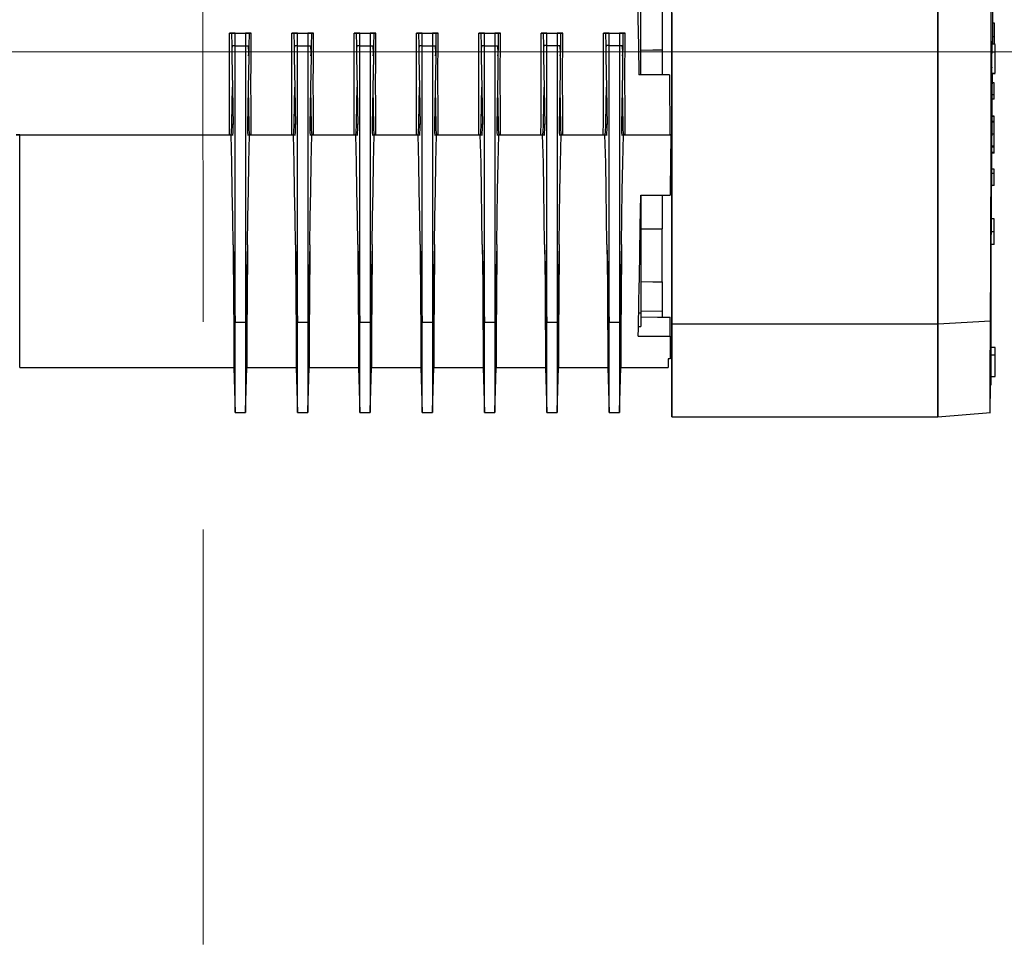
# Model space of a CAD drawing. Header units: millimetres. Extents: x -26122 to -12632, y -5851 to 1414.
# Tile 54 of 73: x -13468 to -13445, y -340 to -317. Entities that reach past the tile are written whole.
import ezdxf

# ---------------------------------------------------------------- set-up
doc = ezdxf.new("R2010")
doc.units = ezdxf.units.MM
doc.linetypes.add('DASH', pattern=[15, 10, -5])
doc.layers.add('A-INW-SC', color=30, linetype='Continuous', lineweight=13)
doc.layers.add('CS_WIDOK', color=30, linetype='Continuous')
doc.styles.add('wymiar', font='romans.shx', dxfattribs={"width": 0.6})
doc.dimstyles.new('Copy of WYM_75', dxfattribs={"dimtxt": 10, "dimasz": 8, "dimexe": 7.5, "dimexo": 7.5, "dimgap": 3, "dimtad": 1, "dimdec": 1, "dimdsep": 46, "dimtxsty": 'wymiar', "dimblk1": 'ARCHTICK', "dimblk2": 'ARCHTICK', "dimsah": 1, "dimcen": 12, "dimdle": 5, "dimclre": 5, "dimclrt": 12, "dimadec": 0, "dimazin": 0, "dimtfac": 1, "dimtdec": 1, "dimtmove": 0, "dimatfit": 3, "dimldrblk": 'ARCHTICK', "dimfxl": 1, "dimarcsym": 0})

# ---------------------------------------------------------------- blocks, each defined once
blk = doc.blocks.new('_ArchTick')
at = {"color": 0, "linetype": 'ByBlock', "const_width": 0.15}
blk.add_lwpolyline([(-0.5, -0.5), (0.5, 0.5)], dxfattribs=at)
blk = doc.blocks.new('*D58')
at = {"layer": 'CS_WIDOK', "color": 0, "lineweight": -2, "transparency": 16777216}
blk.add_line((-13424.756, -428.212), (-13424.756, -244.661), dxfattribs=at)
at = {"layer": 'CS_WIDOK', "color": 7, "lineweight": -2, "transparency": 16777216}
for p, q in [((-13463.81, -248.661), (-13420.756, -248.661)), ((-13463.795, -424.212), (-13420.756, -424.212))]:
    blk.add_line(p, q, dxfattribs=at)
at = {"layer": 'CS_WIDOK', "color": 0, "lineweight": -2, "transparency": 16777216, "xscale": 6, "yscale": 6, "zscale": 6}
for p, rotation in [((-13424.756, -248.661), 90), ((-13424.756, -424.212), 270)]:
    blk.add_blockref('_ArchTick', p, dxfattribs=dict(at, rotation=rotation))
at = {"layer": 'CS_WIDOK', "color": 7, "transparency": 16777216, "insert": (-13432.256, -336.437), "char_height": 11, "attachment_point": 5, "rotation": 90, "style": 'wymiar'}
blk.add_mtext('176', dxfattribs=at)

msp = doc.modelspace()

# ---------------------------------------------------------------- linework, layer by layer
at = {"color": 7, "linetype": 'Continuous', "lineweight": 25}
for p, q in [((-13453.259, -318.709), (-13453.259, -315.811)), ((-13446.113, -316.478), (-13446.113, -318.054)), ((-13452.749, -316.935), (-13452.749, -318.113)), ((-13444.786, -317.459), (-13444.758, -317.459)), ((-13463.063, -317.71), (-13463.159, -317.71)), ((-13463.159, -317.71), (-13462.639, -317.71)), ((-13463.025, -317.71), (-13463.109, -317.71)), ((-13463.063, -317.71), (-13463.109, -317.71)), ((-13463.025, -317.71), (-13462.772, -317.71)), ((-13462.689, -317.71), (-13462.772, -317.71)), ((-13462.639, -317.71), (-13462.734, -317.71)), ((-13462.689, -317.71), (-13462.734, -317.71)), ((-13461.563, -317.71), (-13461.659, -317.71)), ((-13461.659, -317.71), (-13461.139, -317.71)), ((-13461.525, -317.71), (-13461.609, -317.71)), ((-13461.563, -317.71), (-13461.609, -317.71)), ((-13461.525, -317.71), (-13461.272, -317.71)), ((-13461.189, -317.71), (-13461.272, -317.71)), ((-13461.139, -317.71), (-13461.234, -317.71)), ((-13461.189, -317.71), (-13461.234, -317.71)), ((-13460.063, -317.71), (-13460.159, -317.71)), ((-13460.159, -317.71), (-13459.639, -317.71)), ((-13460.025, -317.71), (-13460.109, -317.71)), ((-13460.063, -317.71), (-13460.109, -317.71)), ((-13460.025, -317.71), (-13459.772, -317.71)), ((-13459.689, -317.71), (-13459.772, -317.71)), ((-13459.639, -317.71), (-13459.734, -317.71)), ((-13459.689, -317.71), (-13459.734, -317.71)), ((-13458.563, -317.71), (-13458.659, -317.71)), ((-13458.659, -317.71), (-13458.139, -317.71)), ((-13458.525, -317.71), (-13458.609, -317.71)), ((-13458.563, -317.71), (-13458.609, -317.71)), ((-13458.525, -317.71), (-13458.272, -317.71)), ((-13458.189, -317.71), (-13458.272, -317.71)), ((-13458.139, -317.71), (-13458.234, -317.71)), ((-13458.189, -317.71), (-13458.234, -317.71)), ((-13457.063, -317.71), (-13457.159, -317.71)), ((-13457.159, -317.71), (-13456.639, -317.71)), ((-13457.025, -317.71), (-13457.109, -317.71)), ((-13457.063, -317.71), (-13457.109, -317.71)), ((-13457.025, -317.71), (-13456.772, -317.71)), ((-13456.689, -317.71), (-13456.772, -317.71)), ((-13456.639, -317.71), (-13456.734, -317.71)), ((-13456.689, -317.71), (-13456.734, -317.71)), ((-13455.563, -317.709), (-13455.659, -317.709)), ((-13455.659, -317.709), (-13455.139, -317.709)), ((-13455.525, -317.709), (-13455.609, -317.709)), ((-13455.563, -317.709), (-13455.609, -317.709)), ((-13455.525, -317.709), (-13455.272, -317.709)), ((-13455.189, -317.709), (-13455.272, -317.709)), ((-13455.139, -317.709), (-13455.234, -317.709)), ((-13455.189, -317.709), (-13455.234, -317.709)), ((-13454.063, -317.709), (-13454.159, -317.709)), ((-13454.159, -317.709), (-13453.639, -317.709)), ((-13454.025, -317.709), (-13454.109, -317.709)), ((-13454.063, -317.709), (-13454.109, -317.709)), ((-13454.025, -317.709), (-13453.772, -317.709)), ((-13453.689, -317.709), (-13453.772, -317.709)), ((-13453.639, -317.709), (-13453.734, -317.709)), ((-13453.689, -317.709), (-13453.734, -317.709)), ((-13463.025, -318.01), (-13462.772, -318.01)), ((-13461.525, -318.01), (-13461.272, -318.01)), ((-13460.025, -318.01), (-13459.772, -318.01)), ((-13458.525, -318.01), (-13458.272, -318.01)), ((-13457.025, -318.01), (-13456.772, -318.01)), ((-13455.525, -318.009), (-13455.272, -318.009)), ((-13454.025, -318.009), (-13453.772, -318.009)), ((-13444.727, -317.975), (-13444.811, -317.975)), ((-13444.806, -317.923), (-13444.804, -317.975)), ((-13444.79, -317.975), (-13444.789, -317.863)), ((-13444.789, -317.792), (-13444.758, -317.792)), ((-13444.814, -318.157), (-13444.727, -318.157)), ((-13452.573, -318.709), (-13453.307, -318.709)), ((-13453.259, -318.709), (-13453.307, -318.709)), ((-13452.939, -318.709), (-13453.259, -318.709)), ((-13452.891, -318.709), (-13452.939, -318.709)), ((-13452.891, -318.709), (-13452.891, -318.709)), ((-13452.573, -318.709), (-13452.891, -318.709)), ((-13452.891, -318.709), (-13452.891, -318.709)), ((-13452.574, -318.709), (-13452.749, -318.709)), ((-13452.574, -318.709), (-13452.749, -318.709)), ((-13452.574, -318.709), (-13452.574, -318.709)), ((-13452.574, -318.709), (-13452.574, -318.709)), ((-13452.573, -318.709), (-13452.568, -319.225)), ((-13452.573, -318.709), (-13452.573, -318.709)), ((-13444.814, -318.675), (-13444.727, -318.675)), ((-13444.808, -318.693), (-13444.81, -318.741)), ((-13444.796, -318.677), (-13444.728, -318.677)), ((-13444.758, -318.908), (-13444.798, -318.908)), ((-13444.758, -319.195), (-13444.758, -318.908)), ((-13444.758, -319.195), (-13444.8, -319.195)), ((-13444.758, -319.296), (-13444.758, -319.195)), ((-13444.758, -319.296), (-13444.801, -319.296)), ((-13463.073, -319.912), (-13463.104, -319.912)), ((-13462.693, -319.912), (-13462.724, -319.912)), ((-13461.573, -319.912), (-13461.604, -319.912)), ((-13461.193, -319.912), (-13461.224, -319.912)), ((-13460.073, -319.912), (-13460.104, -319.912)), ((-13459.693, -319.912), (-13459.724, -319.912)), ((-13458.573, -319.912), (-13458.604, -319.912)), ((-13458.193, -319.912), (-13458.224, -319.912)), ((-13457.073, -319.912), (-13457.104, -319.912)), ((-13456.693, -319.912), (-13456.724, -319.912)), ((-13455.573, -319.912), (-13455.604, -319.912)), ((-13455.193, -319.912), (-13455.224, -319.912)), ((-13454.073, -319.911), (-13454.104, -319.911)), ((-13453.693, -319.911), (-13453.724, -319.911)), ((-13444.758, -319.855), (-13444.806, -319.855)), ((-13444.758, -319.833), (-13444.805, -319.833)), ((-13444.758, -319.705), (-13444.804, -319.705)), ((-13444.758, -319.713), (-13444.804, -319.713)), ((-13444.758, -319.713), (-13444.758, -319.705)), ((-13444.758, -319.833), (-13444.758, -319.713)), ((-13444.758, -319.855), (-13444.758, -319.833)), ((-13444.758, -320.142), (-13444.758, -319.855)), ((-13461.136, -320.16), (-13460.162, -320.16)), ((-13460.122, -320.16), (-13460.072, -320.16)), ((-13459.726, -320.16), (-13459.675, -320.16)), ((-13459.636, -320.16), (-13458.662, -320.16)), ((-13458.622, -320.16), (-13458.572, -320.16)), ((-13458.226, -320.16), (-13458.175, -320.16)), ((-13458.136, -320.16), (-13457.162, -320.16)), ((-13457.122, -320.16), (-13457.072, -320.16)), ((-13456.726, -320.16), (-13456.675, -320.16)), ((-13456.636, -320.16), (-13455.662, -320.159)), ((-13455.622, -320.159), (-13455.572, -320.159)), ((-13455.226, -320.159), (-13455.175, -320.159)), ((-13455.136, -320.159), (-13454.162, -320.159)), ((-13454.122, -320.159), (-13454.072, -320.159)), ((-13453.726, -320.159), (-13453.675, -320.159)), ((-13453.636, -320.159), (-13452.56, -320.159)), ((-13452.538, -320.159), (-13452.561, -320.159)), ((-13452.561, -320.159), (-13452.538, -320.159)), ((-13452.56, -320.159), (-13452.537, -320.159)), ((-13452.56, -320.159), (-13452.537, -320.159)), ((-13452.538, -320.159), (-13452.538, -320.159)), ((-13452.538, -320.159), (-13452.538, -320.159)), ((-13452.537, -320.159), (-13452.537, -320.159)), ((-13444.758, -320.142), (-13444.808, -320.142)), ((-13444.758, -320.428), (-13444.758, -320.142)), ((-13468.209, -320.16), (-13468.295, -320.16)), ((-13468.209, -320.16), (-13463.162, -320.16)), ((-13463.122, -320.16), (-13463.072, -320.16)), ((-13462.726, -320.16), (-13462.675, -320.16)), ((-13462.636, -320.16), (-13461.662, -320.16)), ((-13461.622, -320.16), (-13461.572, -320.16)), ((-13461.226, -320.16), (-13461.175, -320.16)), ((-13444.758, -320.582), (-13444.811, -320.582)), ((-13444.758, -320.601), (-13444.811, -320.601)), ((-13444.758, -320.428), (-13444.81, -320.428)), ((-13444.758, -320.457), (-13444.81, -320.457)), ((-13444.758, -320.457), (-13444.758, -320.428)), ((-13444.758, -320.601), (-13444.758, -320.582)), ((-13446.113, -321.007), (-13446.113, -322.312)), ((-13444.758, -321.088), (-13444.815, -321.088)), ((-13444.758, -320.987), (-13444.814, -320.987)), ((-13444.758, -320.987), (-13444.814, -320.987)), ((-13444.758, -321.088), (-13444.758, -320.987)), ((-13444.758, -320.987), (-13444.758, -320.987)), ((-13444.758, -321.375), (-13444.758, -321.088)), ((-13444.758, -321.375), (-13444.816, -321.375)), ((-13453.261, -321.609), (-13452.55, -321.609)), ((-13453.259, -321.609), (-13453.259, -324.455)), ((-13446.112, -322.222), (-13446.112, -323.197)), ((-13444.758, -322.181), (-13444.822, -322.181)), ((-13444.758, -322.492), (-13444.758, -322.181)), ((-13452.749, -323.701), (-13452.749, -322.42)), ((-13444.758, -322.492), (-13444.824, -322.492)), ((-13444.758, -322.802), (-13444.758, -322.492)), ((-13463.074, -322.803), (-13463.025, -324.668)), ((-13462.723, -322.803), (-13462.772, -324.668)), ((-13461.574, -322.803), (-13461.525, -324.668)), ((-13461.223, -322.803), (-13461.272, -324.668)), ((-13460.074, -322.802), (-13460.025, -324.668)), ((-13459.723, -322.802), (-13459.772, -324.668)), ((-13458.574, -322.802), (-13458.525, -324.668)), ((-13458.223, -322.802), (-13458.272, -324.668)), ((-13457.074, -322.802), (-13457.025, -324.668)), ((-13456.723, -322.802), (-13456.772, -324.668)), ((-13455.574, -322.802), (-13455.525, -324.668)), ((-13455.223, -322.802), (-13455.272, -324.668)), ((-13454.074, -322.802), (-13454.025, -324.668)), ((-13453.723, -322.802), (-13453.772, -324.668)), ((-13444.758, -322.802), (-13444.824, -322.802)), ((-13446.112, -323.197), (-13446.112, -323.914)), ((-13446.112, -323.914), (-13446.112, -324.721)), ((-13453.259, -324.401), (-13452.749, -324.396)), ((-13453.259, -324.455), (-13453.311, -324.455)), ((-13452.549, -325.009), (-13452.549, -324.548)), ((-13444.844, -324.647), (-13446.112, -324.721)), ((-13463.025, -324.668), (-13462.772, -324.668)), ((-13461.525, -324.668), (-13461.272, -324.668)), ((-13460.025, -324.668), (-13459.772, -324.668)), ((-13458.525, -324.668), (-13458.272, -324.668)), ((-13457.025, -324.668), (-13456.772, -324.668)), ((-13455.525, -324.668), (-13455.272, -324.668)), ((-13454.025, -324.668), (-13453.772, -324.668)), ((-13453.316, -324.777), (-13453.259, -324.777)), ((-13446.112, -324.721), (-13452.512, -324.721)), ((-13453.32, -325.009), (-13452.549, -325.009)), ((-13444.826, -325.092), (-13444.826, -325.083)), ((-13444.728, -325.276), (-13444.825, -325.276)), ((-13444.825, -325.458), (-13444.728, -325.458)), ((-13468.209, -325.76), (-13463.053, -325.76)), ((-13463.053, -325.76), (-13463.025, -326.845)), ((-13462.772, -326.809), (-13462.744, -325.713)), ((-13462.772, -326.845), (-13462.744, -325.76)), ((-13462.744, -325.76), (-13461.553, -325.76)), ((-13461.553, -325.76), (-13461.525, -326.845)), ((-13461.272, -326.808), (-13461.244, -325.713)), ((-13461.272, -326.845), (-13461.244, -325.76)), ((-13461.244, -325.76), (-13460.053, -325.76)), ((-13460.053, -325.76), (-13460.025, -326.845)), ((-13459.772, -326.808), (-13459.744, -325.713)), ((-13459.772, -326.845), (-13459.744, -325.76)), ((-13459.744, -325.76), (-13458.553, -325.76)), ((-13458.553, -325.76), (-13458.525, -326.845)), ((-13458.272, -326.808), (-13458.244, -325.712)), ((-13458.272, -326.845), (-13458.244, -325.76)), ((-13458.244, -325.76), (-13457.053, -325.76)), ((-13457.053, -325.76), (-13457.025, -326.845)), ((-13456.772, -326.808), (-13456.744, -325.712)), ((-13456.772, -326.845), (-13456.744, -325.759)), ((-13456.744, -325.759), (-13455.553, -325.759)), ((-13455.553, -325.759), (-13455.525, -326.845)), ((-13455.272, -326.808), (-13455.244, -325.712)), ((-13455.272, -326.845), (-13455.244, -325.759)), ((-13455.244, -325.759), (-13454.053, -325.759)), ((-13454.053, -325.759), (-13454.025, -326.845)), ((-13453.772, -326.808), (-13453.744, -325.712)), ((-13453.772, -326.845), (-13453.744, -325.759)), ((-13453.744, -325.759), (-13452.599, -325.759)), ((-13444.825, -325.976), (-13444.728, -325.976)), ((-13444.855, -326.842), (-13444.847, -326.188)), ((-13444.844, -326.207), (-13444.844, -326.141)), ((-13444.844, -326.207), (-13444.844, -326.188)), ((-13463.025, -326.845), (-13462.772, -326.845)), ((-13461.525, -326.845), (-13461.272, -326.845)), ((-13460.025, -326.845), (-13459.772, -326.845)), ((-13458.525, -326.845), (-13458.272, -326.845)), ((-13457.025, -326.845), (-13456.772, -326.845)), ((-13455.525, -326.845), (-13455.272, -326.845)), ((-13454.025, -326.845), (-13453.772, -326.845)), ((-13452.515, -326.952), (-13446.113, -326.952)), ((-13446.113, -326.952), (-13444.845, -326.841))]:
    msp.add_line(p, q, dxfattribs=at)
at = {"color": 7, "linetype": 'Continuous', "lineweight": 25, "flags": 128}
for points in [[(-13444.827, -319.106), (-13444.828, -317.875), (-13444.83, -316.631), (-13444.835, -315.378), (-13444.841, -314.121)], [(-13453.367, -315.31), (-13453.359, -315.716), (-13453.351, -316.199), (-13453.341, -316.75), (-13453.331, -317.359), (-13453.319, -318.016), (-13453.307, -318.709)], [(-13452.512, -318.665), (-13452.512, -317.141), (-13452.511, -315.93)], [(-13444.789, -317.863), (-13444.783, -317.133), (-13444.777, -316.455)], [(-13446.112, -316.696), (-13446.112, -317.968), (-13446.112, -319.223)], [(-13446.112, -321.065), (-13446.112, -319.962), (-13446.112, -318.832), (-13446.112, -317.017)], [(-13452.513, -317.22), (-13452.513, -318.274), (-13452.513, -319.311), (-13452.513, -320.311)], [(-13444.758, -317.459), (-13444.758, -317.496), (-13444.758, -317.535), (-13444.758, -317.575), (-13444.758, -317.617), (-13444.758, -317.66), (-13444.758, -317.703), (-13444.758, -317.747), (-13444.758, -317.792)], [(-13463.162, -320.16), (-13463.159, -319.84), (-13463.158, -319.517), (-13463.156, -319.193), (-13463.156, -318.87), (-13463.157, -318.303), (-13463.159, -317.71)], [(-13463.109, -317.71), (-13463.104, -318.017), (-13463.1, -318.258)], [(-13463.025, -318.01), (-13463.025, -317.842), (-13463.025, -317.71)], [(-13462.772, -317.71), (-13462.772, -317.878), (-13462.772, -318.01)], [(-13462.689, -317.71), (-13462.693, -318.017), (-13462.697, -318.258)], [(-13462.636, -320.16), (-13462.64, -319.517), (-13462.642, -318.87), (-13462.641, -318.496), (-13462.64, -318.108), (-13462.639, -317.71)], [(-13461.662, -320.16), (-13461.659, -319.839), (-13461.658, -319.517), (-13461.656, -319.193), (-13461.656, -318.87), (-13461.657, -318.303), (-13461.659, -317.71)], [(-13461.609, -317.71), (-13461.604, -318.017), (-13461.6, -318.258)], [(-13461.525, -318.01), (-13461.525, -317.842), (-13461.525, -317.71)], [(-13461.272, -317.71), (-13461.272, -317.878), (-13461.272, -318.01)], [(-13461.189, -317.71), (-13461.193, -318.017), (-13461.197, -318.258)], [(-13461.136, -320.16), (-13461.14, -319.517), (-13461.142, -318.87), (-13461.141, -318.495), (-13461.14, -318.107), (-13461.139, -317.71)], [(-13460.162, -320.16), (-13460.159, -319.839), (-13460.158, -319.517), (-13460.156, -319.193), (-13460.156, -318.87), (-13460.157, -318.303), (-13460.159, -317.71)], [(-13460.109, -317.71), (-13460.104, -318.017), (-13460.1, -318.258)], [(-13460.025, -318.01), (-13460.025, -317.842), (-13460.025, -317.71)], [(-13459.772, -317.71), (-13459.772, -317.878), (-13459.772, -318.01)], [(-13459.689, -317.71), (-13459.693, -318.017), (-13459.697, -318.258)], [(-13459.636, -320.16), (-13459.64, -319.517), (-13459.642, -318.87), (-13459.641, -318.495), (-13459.64, -318.107), (-13459.639, -317.71)], [(-13458.662, -320.16), (-13458.659, -319.839), (-13458.658, -319.517), (-13458.656, -319.193), (-13458.656, -318.87), (-13458.657, -318.303), (-13458.659, -317.71)], [(-13458.609, -317.71), (-13458.604, -318.017), (-13458.6, -318.258)], [(-13458.525, -318.01), (-13458.525, -317.842), (-13458.525, -317.71)], [(-13458.272, -317.71), (-13458.272, -317.878), (-13458.272, -318.01)], [(-13458.189, -317.71), (-13458.193, -318.017), (-13458.197, -318.258)], [(-13458.136, -320.16), (-13458.14, -319.517), (-13458.142, -318.87), (-13458.141, -318.495), (-13458.14, -318.107), (-13458.139, -317.71)], [(-13457.162, -320.16), (-13457.159, -319.839), (-13457.158, -319.517), (-13457.156, -319.193), (-13457.156, -318.87), (-13457.157, -318.303), (-13457.159, -317.71)], [(-13457.109, -317.71), (-13457.104, -318.016), (-13457.1, -318.257)], [(-13457.025, -318.01), (-13457.025, -317.842), (-13457.025, -317.71)], [(-13456.772, -317.71), (-13456.772, -317.878), (-13456.772, -318.01)], [(-13456.689, -317.71), (-13456.693, -318.016), (-13456.697, -318.257)], [(-13456.636, -320.16), (-13456.64, -319.517), (-13456.642, -318.87), (-13456.641, -318.495), (-13456.64, -318.107), (-13456.639, -317.71)], [(-13455.662, -320.159), (-13455.659, -319.839), (-13455.658, -319.516), (-13455.656, -319.193), (-13455.656, -318.869), (-13455.657, -318.302), (-13455.659, -317.709)], [(-13455.609, -317.709), (-13455.604, -318.016), (-13455.6, -318.257)], [(-13455.525, -318.009), (-13455.525, -317.842), (-13455.525, -317.709)], [(-13455.272, -317.709), (-13455.272, -317.878), (-13455.272, -318.009)], [(-13455.189, -317.709), (-13455.193, -318.016), (-13455.197, -318.257)], [(-13455.136, -320.159), (-13455.14, -319.516), (-13455.142, -318.869), (-13455.141, -318.495), (-13455.14, -318.107), (-13455.139, -317.709)], [(-13454.162, -320.159), (-13454.159, -319.839), (-13454.158, -319.516), (-13454.156, -319.193), (-13454.156, -318.869), (-13454.157, -318.302), (-13454.159, -317.709)], [(-13454.109, -317.709), (-13454.104, -318.016), (-13454.1, -318.257)], [(-13454.025, -318.009), (-13454.025, -317.841), (-13454.025, -317.709)], [(-13453.772, -317.709), (-13453.772, -317.877), (-13453.772, -318.009)], [(-13453.689, -317.709), (-13453.693, -318.016), (-13453.697, -318.257)], [(-13453.636, -320.159), (-13453.64, -319.516), (-13453.642, -318.869), (-13453.641, -318.495), (-13453.64, -318.107), (-13453.639, -317.709)], [(-13463.025, -318.01), (-13463.061, -318.01), (-13463.089, -318.01)], [(-13463.025, -324.668), (-13463.025, -323.849), (-13463.025, -322.97), (-13463.025, -322.053), (-13463.025, -321.107), (-13463.025, -319.577), (-13463.025, -318.01)], [(-13462.772, -318.01), (-13462.737, -318.01), (-13462.709, -318.01)], [(-13462.772, -318.01), (-13462.772, -319.341), (-13462.772, -320.649), (-13462.772, -321.919), (-13462.772, -322.646), (-13462.772, -323.352), (-13462.772, -324.03), (-13462.772, -324.668)], [(-13461.525, -318.01), (-13461.561, -318.01), (-13461.589, -318.01)], [(-13461.525, -324.668), (-13461.525, -323.849), (-13461.525, -322.97), (-13461.525, -322.052), (-13461.525, -321.107), (-13461.525, -319.577), (-13461.525, -318.01)], [(-13461.272, -318.01), (-13461.237, -318.01), (-13461.209, -318.01)], [(-13461.272, -318.01), (-13461.272, -319.341), (-13461.272, -320.648), (-13461.272, -321.919), (-13461.272, -322.646), (-13461.272, -323.352), (-13461.272, -324.03), (-13461.272, -324.668)], [(-13460.025, -318.01), (-13460.061, -318.01), (-13460.089, -318.01)], [(-13460.025, -324.668), (-13460.025, -323.849), (-13460.025, -322.97), (-13460.025, -322.052), (-13460.025, -321.107), (-13460.025, -319.577), (-13460.025, -318.01)], [(-13459.772, -318.01), (-13459.737, -318.01), (-13459.709, -318.01)], [(-13459.772, -318.01), (-13459.772, -319.341), (-13459.772, -320.648), (-13459.772, -321.919), (-13459.772, -322.646), (-13459.772, -323.352), (-13459.772, -324.03), (-13459.772, -324.668)], [(-13458.525, -318.01), (-13458.561, -318.01), (-13458.589, -318.01)], [(-13458.525, -324.668), (-13458.525, -323.849), (-13458.525, -322.97), (-13458.525, -322.052), (-13458.525, -321.107), (-13458.525, -319.577), (-13458.525, -318.01)], [(-13458.272, -318.01), (-13458.237, -318.01), (-13458.209, -318.01)], [(-13458.272, -318.01), (-13458.272, -319.341), (-13458.272, -320.648), (-13458.272, -321.919), (-13458.272, -322.646), (-13458.272, -323.352), (-13458.272, -324.03), (-13458.272, -324.668)], [(-13457.025, -318.01), (-13457.061, -318.01), (-13457.089, -318.01)], [(-13457.025, -324.668), (-13457.025, -323.848), (-13457.025, -322.97), (-13457.025, -322.052), (-13457.025, -321.107), (-13457.025, -319.576), (-13457.025, -318.01)], [(-13456.772, -318.01), (-13456.737, -318.01), (-13456.709, -318.01)], [(-13456.772, -318.01), (-13456.772, -319.341), (-13456.772, -320.648), (-13456.772, -321.919), (-13456.772, -322.646), (-13456.772, -323.352), (-13456.772, -324.03), (-13456.772, -324.668)], [(-13455.525, -318.009), (-13455.561, -318.009), (-13455.589, -318.009)], [(-13455.525, -324.668), (-13455.525, -323.848), (-13455.525, -322.969), (-13455.525, -322.052), (-13455.525, -321.106), (-13455.525, -319.576), (-13455.525, -318.009)], [(-13455.272, -318.009), (-13455.237, -318.009), (-13455.209, -318.009)], [(-13455.272, -318.009), (-13455.272, -319.341), (-13455.272, -320.648), (-13455.272, -321.918), (-13455.272, -322.645), (-13455.272, -323.352), (-13455.272, -324.03), (-13455.272, -324.668)], [(-13454.025, -318.009), (-13454.061, -318.009), (-13454.089, -318.009)], [(-13454.025, -324.668), (-13454.025, -323.848), (-13454.025, -322.969), (-13454.025, -322.052), (-13454.025, -321.106), (-13454.025, -319.576), (-13454.025, -318.009)], [(-13453.772, -318.009), (-13453.737, -318.009), (-13453.709, -318.009)], [(-13453.772, -318.009), (-13453.772, -319.341), (-13453.772, -320.648), (-13453.772, -321.918), (-13453.772, -322.645), (-13453.772, -323.352), (-13453.772, -324.03), (-13453.772, -324.668)], [(-13444.81, -317.958), (-13444.808, -317.909), (-13444.807, -317.913)], [(-13444.758, -317.792), (-13444.758, -317.836), (-13444.758, -317.88), (-13444.758, -317.923), (-13444.758, -317.966), (-13444.758, -317.977)], [(-13444.727, -318.157), (-13444.727, -318.053), (-13444.727, -317.989), (-13444.727, -317.981)], [(-13463.1, -318.258), (-13463.093, -318.679), (-13463.088, -319.01)], [(-13462.697, -318.258), (-13462.704, -318.679), (-13462.709, -319.01)], [(-13461.6, -318.258), (-13461.593, -318.679), (-13461.588, -319.01)], [(-13461.197, -318.258), (-13461.204, -318.679), (-13461.209, -319.01)], [(-13460.1, -318.258), (-13460.093, -318.679), (-13460.088, -319.01)], [(-13459.697, -318.258), (-13459.704, -318.679), (-13459.709, -319.01)], [(-13458.6, -318.258), (-13458.593, -318.679), (-13458.588, -319.01)], [(-13458.197, -318.258), (-13458.204, -318.679), (-13458.209, -319.01)], [(-13457.1, -318.257), (-13457.093, -318.679), (-13457.088, -319.01)], [(-13456.697, -318.257), (-13456.704, -318.679), (-13456.709, -319.01)], [(-13455.6, -318.257), (-13455.593, -318.679), (-13455.588, -319.009)], [(-13455.197, -318.257), (-13455.204, -318.678), (-13455.209, -319.009)], [(-13454.1, -318.257), (-13454.093, -318.679), (-13454.088, -319.009)], [(-13453.697, -318.257), (-13453.704, -318.678), (-13453.709, -319.009)], [(-13453.259, -318.116), (-13452.974, -318.114), (-13452.749, -318.113)], [(-13452.749, -318.113), (-13452.749, -318.298), (-13452.749, -318.51), (-13452.749, -318.709)], [(-13446.113, -318.054), (-13446.113, -319.066), (-13446.113, -320.054), (-13446.113, -321.007)], [(-13444.727, -318.675), (-13444.727, -318.657), (-13444.727, -318.599), (-13444.727, -318.507), (-13444.727, -318.394), (-13444.727, -318.273), (-13444.727, -318.157)], [(-13452.512, -321.645), (-13452.512, -320.832), (-13452.512, -320.001), (-13452.512, -318.665)], [(-13444.806, -319.882), (-13444.8, -319.194), (-13444.796, -318.677)], [(-13463.104, -319.912), (-13463.095, -319.407), (-13463.088, -319.01)], [(-13463.088, -319.01), (-13463.08, -319.516), (-13463.073, -319.912)], [(-13462.709, -319.01), (-13462.718, -319.515), (-13462.724, -319.912)], [(-13462.709, -319.01), (-13462.7, -319.515), (-13462.693, -319.912)], [(-13461.604, -319.912), (-13461.595, -319.406), (-13461.588, -319.01)], [(-13461.588, -319.01), (-13461.58, -319.515), (-13461.573, -319.912)], [(-13461.209, -319.01), (-13461.218, -319.515), (-13461.224, -319.912)], [(-13461.209, -319.01), (-13461.2, -319.515), (-13461.193, -319.912)], [(-13460.104, -319.912), (-13460.095, -319.406), (-13460.088, -319.01)], [(-13460.088, -319.01), (-13460.08, -319.515), (-13460.073, -319.912)], [(-13459.709, -319.01), (-13459.718, -319.515), (-13459.724, -319.912)], [(-13459.709, -319.01), (-13459.7, -319.515), (-13459.693, -319.912)], [(-13458.604, -319.912), (-13458.595, -319.406), (-13458.588, -319.01)], [(-13458.588, -319.01), (-13458.58, -319.515), (-13458.573, -319.912)], [(-13458.209, -319.01), (-13458.218, -319.515), (-13458.224, -319.912)], [(-13458.209, -319.01), (-13458.2, -319.514), (-13458.193, -319.912)], [(-13457.104, -319.912), (-13457.095, -319.406), (-13457.088, -319.01)], [(-13457.088, -319.01), (-13457.08, -319.515), (-13457.073, -319.912)], [(-13456.709, -319.01), (-13456.718, -319.515), (-13456.724, -319.912)], [(-13456.709, -319.01), (-13456.7, -319.514), (-13456.693, -319.912)], [(-13455.604, -319.912), (-13455.595, -319.406), (-13455.588, -319.009)], [(-13455.588, -319.009), (-13455.58, -319.515), (-13455.573, -319.912)], [(-13455.209, -319.009), (-13455.218, -319.515), (-13455.224, -319.912)], [(-13455.209, -319.009), (-13455.2, -319.514), (-13455.193, -319.912)], [(-13454.104, -319.911), (-13454.095, -319.406), (-13454.088, -319.009)], [(-13454.088, -319.009), (-13454.08, -319.515), (-13454.073, -319.911)], [(-13453.709, -319.009), (-13453.718, -319.514), (-13453.724, -319.911)], [(-13453.709, -319.009), (-13453.7, -319.514), (-13453.693, -319.911)], [(-13444.83, -321.309), (-13444.828, -320.193), (-13444.827, -319.106)], [(-13452.568, -319.225), (-13452.564, -319.691), (-13452.56, -320.159)], [(-13446.112, -319.223), (-13446.112, -320.309), (-13446.112, -321.309), (-13446.112, -322.222)], [(-13444.815, -321.108), (-13444.81, -320.497), (-13444.806, -319.882)], [(-13460.162, -320.16), (-13460.14, -320.16), (-13460.122, -320.16)], [(-13460.074, -322.802), (-13460.082, -322.145), (-13460.092, -321.496), (-13460.105, -320.833), (-13460.122, -320.16)], [(-13459.723, -322.802), (-13459.715, -322.145), (-13459.705, -321.496), (-13459.692, -320.833), (-13459.676, -320.16)], [(-13459.676, -320.16), (-13459.652, -320.16), (-13459.636, -320.16)], [(-13458.662, -320.16), (-13458.64, -320.16), (-13458.622, -320.16)], [(-13458.574, -322.802), (-13458.582, -322.145), (-13458.592, -321.496), (-13458.605, -320.832), (-13458.622, -320.16)], [(-13458.223, -322.802), (-13458.215, -322.145), (-13458.205, -321.496), (-13458.192, -320.832), (-13458.176, -320.16)], [(-13458.176, -320.16), (-13458.152, -320.16), (-13458.136, -320.16)], [(-13457.162, -320.16), (-13457.14, -320.16), (-13457.122, -320.16)], [(-13457.074, -322.802), (-13457.082, -322.144), (-13457.092, -321.496), (-13457.105, -320.832), (-13457.122, -320.16)], [(-13456.723, -322.802), (-13456.715, -322.144), (-13456.705, -321.496), (-13456.692, -320.832), (-13456.676, -320.16)], [(-13456.676, -320.16), (-13456.652, -320.16), (-13456.636, -320.16)], [(-13455.662, -320.159), (-13455.64, -320.159), (-13455.622, -320.159)], [(-13455.574, -322.802), (-13455.582, -322.144), (-13455.592, -321.496), (-13455.605, -320.832), (-13455.622, -320.159)], [(-13455.223, -322.802), (-13455.215, -322.144), (-13455.205, -321.496), (-13455.192, -320.832), (-13455.176, -320.159)], [(-13455.176, -320.159), (-13455.152, -320.159), (-13455.136, -320.159)], [(-13454.162, -320.159), (-13454.14, -320.159), (-13454.122, -320.159)], [(-13454.074, -322.802), (-13454.082, -322.144), (-13454.092, -321.496), (-13454.105, -320.832), (-13454.122, -320.159)], [(-13453.723, -322.802), (-13453.715, -322.144), (-13453.705, -321.496), (-13453.692, -320.832), (-13453.676, -320.159)], [(-13453.676, -320.159), (-13453.652, -320.159), (-13453.636, -320.159)], [(-13452.537, -320.159), (-13452.543, -320.814), (-13452.549, -321.459)], [(-13468.297, -320.16), (-13468.285, -320.16), (-13468.209, -320.16)], [(-13468.209, -325.76), (-13468.209, -325.758), (-13468.209, -325.726), (-13468.209, -325.657), (-13468.209, -325.552), (-13468.209, -325.412), (-13468.209, -325.237), (-13468.209, -325.029), (-13468.209, -324.789), (-13468.209, -324.518), (-13468.209, -324.219), (-13468.209, -323.893), (-13468.209, -323.543), (-13468.209, -323.171), (-13468.209, -322.778), (-13468.209, -322.369), (-13468.209, -321.945), (-13468.209, -321.509), (-13468.209, -321.065), (-13468.209, -320.614), (-13468.209, -320.16)], [(-13463.162, -320.16), (-13463.14, -320.16), (-13463.122, -320.16)], [(-13463.074, -322.803), (-13463.082, -322.145), (-13463.092, -321.497), (-13463.105, -320.833), (-13463.122, -320.16)], [(-13462.723, -322.803), (-13462.715, -322.145), (-13462.705, -321.497), (-13462.692, -320.833), (-13462.676, -320.16)], [(-13462.676, -320.16), (-13462.652, -320.16), (-13462.636, -320.16)], [(-13461.662, -320.16), (-13461.64, -320.16), (-13461.622, -320.16)], [(-13461.574, -322.803), (-13461.582, -322.145), (-13461.592, -321.497), (-13461.605, -320.833), (-13461.622, -320.16)], [(-13461.223, -322.803), (-13461.215, -322.145), (-13461.205, -321.497), (-13461.192, -320.833), (-13461.176, -320.16)], [(-13461.176, -320.16), (-13461.152, -320.16), (-13461.136, -320.16)], [(-13452.513, -320.311), (-13452.513, -321.266), (-13452.513, -322.141), (-13452.513, -322.936), (-13452.513, -323.651)], [(-13444.758, -320.582), (-13444.758, -320.524), (-13444.758, -320.457)], [(-13444.825, -326.188), (-13444.825, -326.065), (-13444.825, -325.847), (-13444.825, -325.538), (-13444.825, -325.141), (-13444.825, -324.664), (-13444.825, -324.115), (-13444.824, -323.501), (-13444.824, -322.834), (-13444.824, -322.123), (-13444.824, -321.381), (-13444.824, -320.863)], [(-13446.112, -322.089), (-13446.112, -321.521), (-13446.112, -321.065)], [(-13444.835, -324.401), (-13444.832, -323.92), (-13444.829, -323.401), (-13444.826, -322.843), (-13444.823, -322.276), (-13444.819, -321.694), (-13444.815, -321.108)], [(-13444.835, -322.62), (-13444.832, -321.977), (-13444.83, -321.309)], [(-13452.549, -321.459), (-13452.549, -321.543), (-13452.55, -321.609)], [(-13453.32, -325.009), (-13453.317, -324.825), (-13453.314, -324.619), (-13453.31, -324.39), (-13453.305, -324.139), (-13453.3, -323.865), (-13453.295, -323.569), (-13453.286, -323.016), (-13453.274, -322.363), (-13453.261, -321.609)], [(-13452.749, -321.609), (-13452.749, -321.632), (-13452.749, -321.874), (-13452.749, -322.088), (-13452.749, -322.271), (-13452.749, -322.42)], [(-13452.512, -324.721), (-13452.512, -323.939), (-13452.512, -323.091), (-13452.512, -322.384), (-13452.512, -321.645)], [(-13446.112, -324.721), (-13446.112, -324.046), (-13446.112, -323.32), (-13446.112, -322.717), (-13446.112, -322.089)], [(-13453.259, -322.421), (-13452.973, -322.421), (-13452.749, -322.42)], [(-13446.113, -322.312), (-13446.113, -322.975), (-13446.113, -323.583), (-13446.113, -324.187), (-13446.113, -324.722)], [(-13444.839, -323.706), (-13444.837, -323.173), (-13444.835, -322.62)], [(-13463.074, -322.803), (-13463.069, -323.284), (-13463.065, -323.776), (-13463.061, -324.262), (-13463.058, -324.722), (-13463.057, -325.001), (-13463.056, -325.25), (-13463.055, -325.459), (-13463.054, -325.62), (-13463.053, -325.724), (-13463.053, -325.76)], [(-13462.723, -322.803), (-13462.728, -323.284), (-13462.732, -323.776), (-13462.736, -324.262), (-13462.739, -324.722), (-13462.74, -325.001), (-13462.742, -325.25), (-13462.743, -325.459), (-13462.743, -325.62), (-13462.744, -325.724), (-13462.744, -325.76)], [(-13461.574, -322.803), (-13461.569, -323.284), (-13461.565, -323.776), (-13461.561, -324.262), (-13461.558, -324.722), (-13461.557, -325.001), (-13461.556, -325.25), (-13461.555, -325.459), (-13461.554, -325.62), (-13461.553, -325.723), (-13461.553, -325.76)], [(-13461.223, -322.803), (-13461.228, -323.284), (-13461.232, -323.776), (-13461.236, -324.262), (-13461.239, -324.722), (-13461.24, -325.001), (-13461.242, -325.25), (-13461.243, -325.459), (-13461.243, -325.62), (-13461.244, -325.723), (-13461.244, -325.76)], [(-13460.074, -322.802), (-13460.069, -323.284), (-13460.065, -323.776), (-13460.061, -324.262), (-13460.058, -324.721), (-13460.057, -325.001), (-13460.056, -325.25), (-13460.055, -325.459), (-13460.054, -325.62), (-13460.053, -325.723), (-13460.053, -325.76)], [(-13459.723, -322.802), (-13459.728, -323.284), (-13459.732, -323.776), (-13459.736, -324.262), (-13459.739, -324.721), (-13459.74, -325.001), (-13459.742, -325.25), (-13459.743, -325.459), (-13459.743, -325.62), (-13459.744, -325.723), (-13459.744, -325.76)], [(-13458.574, -322.802), (-13458.569, -323.283), (-13458.565, -323.776), (-13458.561, -324.262), (-13458.558, -324.721), (-13458.557, -325.001), (-13458.556, -325.25), (-13458.555, -325.459), (-13458.554, -325.62), (-13458.553, -325.723), (-13458.553, -325.76)], [(-13458.223, -322.802), (-13458.228, -323.283), (-13458.232, -323.776), (-13458.236, -324.262), (-13458.239, -324.721), (-13458.24, -325.001), (-13458.242, -325.25), (-13458.243, -325.459), (-13458.243, -325.62), (-13458.244, -325.723), (-13458.244, -325.76)], [(-13457.074, -322.802), (-13457.069, -323.283), (-13457.065, -323.776), (-13457.061, -324.262), (-13457.058, -324.721), (-13457.057, -325.001), (-13457.056, -325.249), (-13457.055, -325.459), (-13457.054, -325.62), (-13457.053, -325.723), (-13457.053, -325.76)], [(-13456.723, -322.802), (-13456.728, -323.283), (-13456.732, -323.775), (-13456.736, -324.262), (-13456.739, -324.721), (-13456.74, -325.001), (-13456.742, -325.249), (-13456.743, -325.459), (-13456.743, -325.62), (-13456.744, -325.723), (-13456.744, -325.759)], [(-13455.574, -322.802), (-13455.569, -323.283), (-13455.565, -323.775), (-13455.561, -324.262), (-13455.558, -324.721), (-13455.557, -325.001), (-13455.556, -325.249), (-13455.555, -325.459), (-13455.554, -325.62), (-13455.553, -325.723), (-13455.553, -325.759)], [(-13455.223, -322.802), (-13455.228, -323.283), (-13455.232, -323.775), (-13455.236, -324.262), (-13455.239, -324.721), (-13455.24, -325.001), (-13455.242, -325.249), (-13455.243, -325.459), (-13455.243, -325.62), (-13455.244, -325.723), (-13455.244, -325.759)], [(-13454.074, -322.802), (-13454.069, -323.283), (-13454.065, -323.775), (-13454.061, -324.261), (-13454.058, -324.721), (-13454.057, -325), (-13454.056, -325.249), (-13454.055, -325.459), (-13454.054, -325.62), (-13454.053, -325.723), (-13454.053, -325.759)], [(-13453.723, -322.802), (-13453.728, -323.283), (-13453.732, -323.775), (-13453.736, -324.261), (-13453.739, -324.721), (-13453.74, -325), (-13453.742, -325.249), (-13453.743, -325.459), (-13453.743, -325.62), (-13453.744, -325.723), (-13453.744, -325.759)], [(-13453.259, -323.69), (-13452.973, -323.696), (-13452.749, -323.701)], [(-13452.749, -323.701), (-13452.749, -323.722), (-13452.749, -323.771), (-13452.749, -323.844), (-13452.749, -323.937), (-13452.749, -324.045), (-13452.749, -324.162), (-13452.749, -324.281), (-13452.749, -324.396)], [(-13452.513, -323.651), (-13452.513, -324.265), (-13452.513, -324.722)], [(-13444.844, -324.647), (-13444.842, -324.194), (-13444.839, -323.706)], [(-13452.749, -324.396), (-13452.749, -324.419), (-13452.749, -324.442), (-13452.749, -324.464), (-13452.749, -324.485), (-13452.749, -324.505), (-13452.749, -324.525), (-13452.749, -324.544), (-13452.749, -324.548)], [(-13444.84, -325.407), (-13444.838, -324.946), (-13444.835, -324.401)], [(-13453.259, -324.455), (-13453.259, -324.498), (-13453.259, -324.54), (-13453.259, -324.582), (-13453.259, -324.622), (-13453.259, -324.662), (-13453.259, -324.701), (-13453.259, -324.739), (-13453.259, -324.777)], [(-13453.259, -324.541), (-13452.861, -324.545), (-13452.549, -324.548)], [(-13444.855, -326.84), (-13444.855, -326.806), (-13444.854, -326.697), (-13444.854, -326.514), (-13444.852, -326.26), (-13444.851, -325.938), (-13444.849, -325.556), (-13444.847, -325.122), (-13444.844, -324.647)], [(-13463.025, -326.845), (-13463.025, -326.809), (-13463.025, -326.702), (-13463.025, -326.524), (-13463.025, -326.277), (-13463.025, -325.964), (-13463.025, -325.589), (-13463.025, -325.156), (-13463.025, -324.668)], [(-13462.772, -324.668), (-13462.772, -325.156), (-13462.772, -325.589), (-13462.772, -325.964), (-13462.772, -326.277), (-13462.772, -326.524), (-13462.772, -326.702), (-13462.772, -326.809), (-13462.772, -326.845)], [(-13461.525, -326.845), (-13461.525, -326.809), (-13461.525, -326.702), (-13461.525, -326.523), (-13461.525, -326.277), (-13461.525, -325.964), (-13461.525, -325.589), (-13461.525, -325.156), (-13461.525, -324.668)], [(-13461.272, -324.668), (-13461.272, -325.156), (-13461.272, -325.589), (-13461.272, -325.964), (-13461.272, -326.277), (-13461.272, -326.523), (-13461.272, -326.702), (-13461.272, -326.809), (-13461.272, -326.845)], [(-13460.025, -326.845), (-13460.025, -326.809), (-13460.025, -326.701), (-13460.025, -326.523), (-13460.025, -326.277), (-13460.025, -325.964), (-13460.025, -325.589), (-13460.025, -325.155), (-13460.025, -324.668)], [(-13459.772, -324.668), (-13459.772, -325.155), (-13459.772, -325.589), (-13459.772, -325.964), (-13459.772, -326.277), (-13459.772, -326.523), (-13459.772, -326.701), (-13459.772, -326.809), (-13459.772, -326.845)], [(-13458.525, -326.845), (-13458.525, -326.809), (-13458.525, -326.701), (-13458.525, -326.523), (-13458.525, -326.277), (-13458.525, -325.964), (-13458.525, -325.589), (-13458.525, -325.155), (-13458.525, -324.668)], [(-13458.272, -324.668), (-13458.272, -325.155), (-13458.272, -325.589), (-13458.272, -325.964), (-13458.272, -326.276), (-13458.272, -326.523), (-13458.272, -326.701), (-13458.272, -326.809), (-13458.272, -326.845)], [(-13457.025, -326.845), (-13457.025, -326.809), (-13457.025, -326.701), (-13457.025, -326.523), (-13457.025, -326.276), (-13457.025, -325.964), (-13457.025, -325.589), (-13457.025, -325.155), (-13457.025, -324.668)], [(-13456.772, -324.668), (-13456.772, -325.155), (-13456.772, -325.589), (-13456.772, -325.964), (-13456.772, -326.276), (-13456.772, -326.523), (-13456.772, -326.701), (-13456.772, -326.809), (-13456.772, -326.845)], [(-13455.525, -326.845), (-13455.525, -326.809), (-13455.525, -326.701), (-13455.525, -326.523), (-13455.525, -326.276), (-13455.525, -325.964), (-13455.525, -325.589), (-13455.525, -325.155), (-13455.525, -324.668)], [(-13455.272, -324.668), (-13455.272, -325.155), (-13455.272, -325.589), (-13455.272, -325.964), (-13455.272, -326.276), (-13455.272, -326.523), (-13455.272, -326.701), (-13455.272, -326.809), (-13455.272, -326.845)], [(-13454.025, -326.845), (-13454.025, -326.809), (-13454.025, -326.701), (-13454.025, -326.523), (-13454.025, -326.276), (-13454.025, -325.964), (-13454.025, -325.588), (-13454.025, -325.155), (-13454.025, -324.668)], [(-13453.772, -324.668), (-13453.772, -325.155), (-13453.772, -325.588), (-13453.772, -325.964), (-13453.772, -326.276), (-13453.772, -326.523), (-13453.772, -326.701), (-13453.772, -326.809), (-13453.772, -326.845)], [(-13452.513, -324.722), (-13452.513, -325.221), (-13452.513, -325.665), (-13452.513, -326.05), (-13452.513, -326.37), (-13452.513, -326.622), (-13452.513, -326.805), (-13452.513, -326.915), (-13452.513, -326.952), (-13452.513, -326.915), (-13452.513, -326.805), (-13452.513, -326.622), (-13452.512, -326.369), (-13452.512, -326.049), (-13452.512, -325.665), (-13452.512, -325.22), (-13452.512, -324.721)], [(-13446.113, -326.952), (-13446.113, -326.948), (-13446.113, -326.912), (-13446.113, -326.841), (-13446.113, -326.734), (-13446.112, -326.593), (-13446.112, -326.418), (-13446.112, -326.21), (-13446.112, -325.971), (-13446.112, -325.701), (-13446.112, -325.401), (-13446.112, -325.074), (-13446.112, -324.721)], [(-13446.112, -324.721), (-13446.112, -325.176), (-13446.112, -325.601), (-13446.112, -325.984), (-13446.112, -326.316), (-13446.112, -326.587), (-13446.113, -326.787), (-13446.113, -326.91), (-13446.113, -326.952), (-13446.113, -326.952)], [(-13452.549, -325.009), (-13452.549, -325.095), (-13452.549, -325.176), (-13452.549, -325.251), (-13452.549, -325.322), (-13452.549, -325.388), (-13452.549, -325.449), (-13452.549, -325.504), (-13452.549, -325.554)], [(-13444.728, -325.458), (-13444.728, -325.363), (-13444.728, -325.3), (-13444.728, -325.276), (-13444.728, -325.276)], [(-13452.549, -325.554), (-13452.577, -325.554), (-13452.599, -325.555)], [(-13452.599, -325.555), (-13452.599, -325.644), (-13452.599, -325.708), (-13452.599, -325.746), (-13452.599, -325.759)], [(-13444.843, -325.914), (-13444.842, -325.689), (-13444.84, -325.407)], [(-13444.728, -325.976), (-13444.728, -325.958), (-13444.728, -325.899), (-13444.728, -325.808), (-13444.728, -325.695), (-13444.728, -325.573), (-13444.728, -325.458)], [(-13444.844, -326.141), (-13444.844, -326.045), (-13444.843, -325.915)]]:
    msp.add_lwpolyline(points, dxfattribs=at)
at = {"color": 7, "linetype": 'Continuous', "lineweight": 25}
for centre, radius, start, end in [((-13462.218, -318.174), 0.887, 169.3168, 185.4069), ((-13463.583, -318.174), 0.889, 354.6153, 10.6576), ((-13460.718, -318.174), 0.887, 169.3168, 185.4069), ((-13462.083, -318.174), 0.889, 354.6153, 10.6576), ((-13459.218, -318.174), 0.887, 169.3168, 185.4069), ((-13460.583, -318.174), 0.889, 354.6153, 10.6576), ((-13457.718, -318.174), 0.887, 169.3168, 185.4069), ((-13459.083, -318.174), 0.889, 354.6153, 10.6576), ((-13456.218, -318.174), 0.887, 169.3168, 185.4069), ((-13457.583, -318.174), 0.889, 354.6153, 10.6576), ((-13454.718, -318.174), 0.887, 169.3168, 185.4069), ((-13456.083, -318.174), 0.889, 354.6153, 10.6576), ((-13453.218, -318.174), 0.887, 169.3168, 185.4069), ((-13454.583, -318.174), 0.889, 354.6153, 10.6576), ((-13423.648, -318.43), 21.168, 178.7229, 180.2596), ((-13442.792, -318.59), 2.024, 178.167, 184.183), ((-13464.348, -319.95), 1.244, 350.2963, 1.7576), ((-13464.295, -319.994), 1.225, 352.2111, 3.8338), ((-13461.645, -319.999), 1.082, 175.3964, 188.5553), ((-13461.445, -319.95), 1.248, 178.2588, 189.6839), ((-13462.848, -319.95), 1.244, 350.2963, 1.7576), ((-13462.795, -319.994), 1.225, 352.2111, 3.8338), ((-13460.145, -319.999), 1.082, 175.3964, 188.5553), ((-13459.945, -319.95), 1.248, 178.2588, 189.6839), ((-13461.348, -319.95), 1.244, 350.2963, 1.7576), ((-13461.295, -319.994), 1.225, 352.2111, 3.8338), ((-13458.645, -319.999), 1.082, 175.3964, 188.5553), ((-13458.445, -319.95), 1.248, 178.2588, 189.6839), ((-13459.848, -319.95), 1.244, 350.2963, 1.7576), ((-13459.795, -319.994), 1.225, 352.2111, 3.8338), ((-13457.145, -319.999), 1.082, 175.3964, 188.5553), ((-13456.945, -319.95), 1.248, 178.2588, 189.6839), ((-13458.348, -319.95), 1.244, 350.2963, 1.7576), ((-13458.295, -319.994), 1.225, 352.2111, 3.8338), ((-13455.645, -319.999), 1.082, 175.3964, 188.5553), ((-13455.445, -319.95), 1.248, 178.2588, 189.6839), ((-13456.848, -319.95), 1.244, 350.2963, 1.7576), ((-13456.795, -319.993), 1.225, 352.2111, 3.8338), ((-13454.145, -319.998), 1.082, 175.3964, 188.5553), ((-13453.945, -319.949), 1.248, 178.2588, 189.6839), ((-13455.348, -319.95), 1.244, 350.2963, 1.7576), ((-13455.295, -319.993), 1.225, 352.2111, 3.8338), ((-13452.645, -319.998), 1.082, 175.3964, 188.5553), ((-13452.445, -319.949), 1.248, 178.2588, 189.6839)]:
    msp.add_arc(centre, radius, start, end, dxfattribs=at)
at = {"layer": 'A-INW-SC', "color": 7}
msp.add_line((-13295.795, -318.161), (-13495.795, -318.161), dxfattribs=at)
at = {"layer": 'A-INW-SC', "color": 7, "linetype": 'DASH'}
msp.add_lwpolyline([(-13485.795, -429.066), (-13463.795, -429.255), (-13463.795, -414.661), (-13463.795, -384.661), (-13463.795, -354.661), (-13463.795, -324.661), (-13463.825, -243.661), (-13485.825, -243.661)], close=True, dxfattribs=at)

# ---------------------------------------------------------------- dimensions: what is measured, and where the dimension line sits
at = {"layer": 'CS_WIDOK', "color": 7}
dim = msp.add_linear_dim(base=(-13424.756, -248.661), p1=(-13468.795, -424.212), p2=(-13468.81, -248.661), angle=90, dimstyle='Copy of WYM_75', override={"dimtxt": 11, "dimasz": 6, "dimexe": 4, "dimexo": 5, "dimgap": 2, "dimdec": 0, "dimdle": 4, "dimclre": 7, "dimclrt": 7, "dimtmove": 1}, dxfattribs=at)
dim.commit()
dim.dimension.update_dxf_attribs({"geometry": '*D58', "text_midpoint": (-13432.256, -336.437)})

doc.saveas('drawing.dxf')
